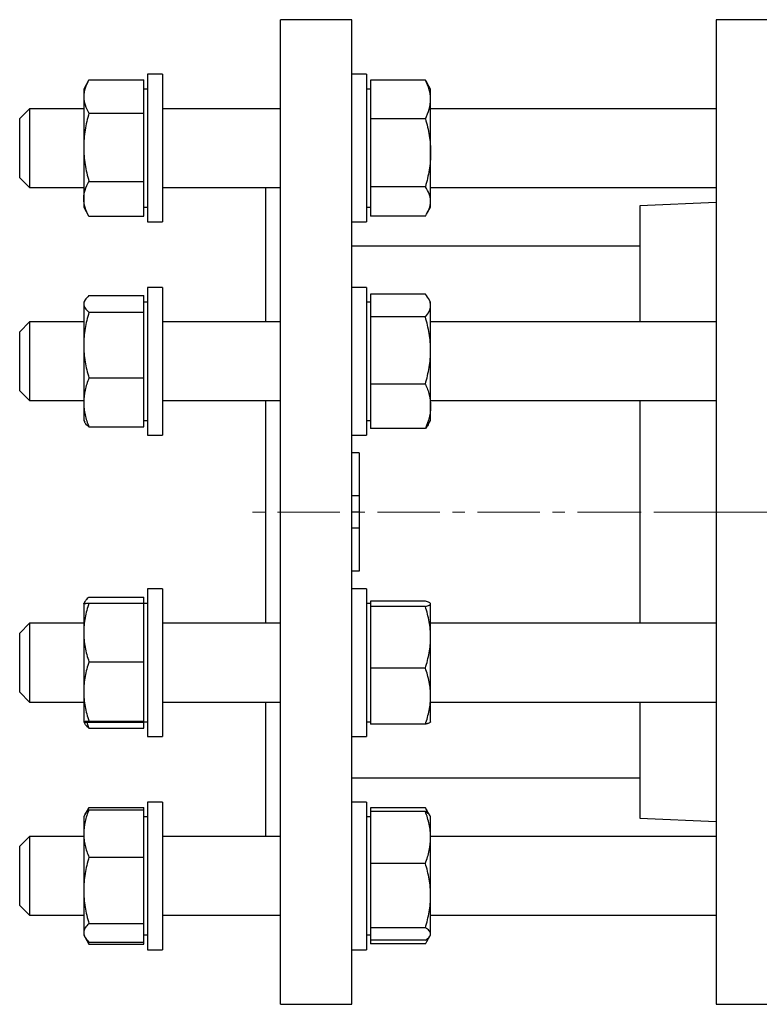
# Model space of a CAD drawing. Header units: millimetres. Extents: x 51 to 706, y 48 to 710.
# Tile 4 of 5: x 381 to 532, y 498 to 698. Entities that reach past the tile are written whole.
import ezdxf

# ---------------------------------------------------------------- set-up
doc = ezdxf.new("R2010")
doc.units = ezdxf.units.MM
doc.linetypes.add('CENTERX2', pattern=[20.32, 12.7, -2.54, 2.54, -2.54])
doc.layers.add('FORMAT', color=7, linetype='Continuous')

msp = doc.modelspace()

# ---------------------------------------------------------------- linework, layer by layer
at = {"color": 7, "linetype": 'Continuous', "lineweight": 25}
for p, q in [((448.9, 698.38), (434.4, 698.38)), ((434.4, 498.38), (434.4, 698.38)), ((448.9, 498.38), (448.9, 698.38)), ((534.94, 698.38), (522.94, 698.38)), ((522.94, 698.38), (522.94, 498.38)), ((395.41, 686.03), (394.4, 684.29)), ((395.47, 686.15), (406.6, 686.15)), ((406.6, 682.77), (406.6, 686.15)), ((410.4, 687.29), (407.4, 687.29)), ((407.4, 687.29), (407.4, 661.68)), ((410.4, 687.29), (410.4, 661.68)), ((451.9, 687.29), (448.9, 687.29)), ((451.9, 687.29), (451.9, 661.68)), ((452.7, 686.11), (452.7, 682.19)), ((463.83, 686.11), (452.7, 686.11)), ((394.4, 684.29), (394.4, 682.77)), ((407.4, 684.29), (406.6, 684.29)), ((452.7, 684.29), (451.9, 684.29)), ((464.9, 684.29), (464.15, 685.59)), ((464.9, 682.19), (464.9, 684.29)), ((394.4, 682.77), (394.4, 672.47)), ((406.6, 679.4), (406.6, 682.77)), ((452.7, 682.19), (452.7, 678.27)), ((464.9, 671.36), (464.9, 682.19)), ((383.4, 680.29), (381.4, 678.29)), ((394.4, 680.29), (383.4, 680.29)), ((383.4, 680.29), (383.4, 664.29)), ((434.4, 680.29), (410.4, 680.29)), ((522.94, 680.29), (464.9, 680.29)), ((381.4, 666.29), (381.4, 678.29)), ((395.47, 679.4), (406.6, 679.4)), ((406.6, 672.47), (406.6, 679.4)), ((452.7, 678.27), (452.7, 671.36)), ((463.83, 678.27), (452.7, 678.27)), ((394.4, 672.47), (394.4, 661.99)), ((406.6, 665.54), (406.6, 672.47)), ((452.7, 671.36), (452.7, 664.45)), ((464.9, 661.46), (464.9, 671.36)), ((381.4, 666.29), (383.4, 664.29)), ((383.4, 664.29), (394.4, 664.29)), ((395.47, 665.54), (406.6, 665.54)), ((406.6, 661.99), (406.6, 665.54)), ((410.4, 664.29), (434.4, 664.29)), ((431.4, 637), (431.4, 664.29)), ((463.83, 664.45), (452.7, 664.45)), ((452.7, 664.45), (452.7, 661.46)), ((464.9, 664.29), (522.94, 664.29)), ((394.4, 661.99), (394.4, 660.29)), ((394.4, 660.29), (395.41, 658.55)), ((406.6, 658.44), (406.6, 661.99)), ((406.6, 660.29), (407.4, 660.29)), ((407.4, 661.68), (407.4, 657.29)), ((410.4, 661.68), (410.4, 657.29)), ((451.9, 661.68), (451.9, 657.29)), ((451.9, 660.29), (452.7, 660.29)), ((452.7, 661.46), (452.7, 658.48)), ((464.15, 658.99), (464.9, 660.29)), ((464.9, 660.29), (464.9, 661.46)), ((522.94, 661.23), (507.44, 660.56)), ((507.44, 660.56), (507.44, 637)), ((395.47, 658.44), (395.41, 658.55)), ((395.47, 658.44), (406.6, 658.44)), ((463.83, 658.48), (452.7, 658.48)), ((407.4, 657.29), (410.4, 657.29)), ((448.9, 657.29), (451.9, 657.29)), ((507.44, 652.38), (448.9, 652.38)), ((395.47, 642.33), (406.6, 642.33)), ((406.6, 640.63), (406.6, 642.33)), ((410.4, 644), (407.4, 644)), ((407.4, 644), (407.4, 614)), ((410.4, 644), (410.4, 614)), ((451.9, 644), (448.9, 644)), ((451.9, 644), (451.9, 614)), ((452.7, 642.62), (452.7, 640.31)), ((463.83, 642.62), (452.7, 642.62)), ((394.62, 641.37), (394.4, 641)), ((394.4, 641), (394.4, 640.63)), ((394.4, 640.63), (394.4, 632.27)), ((407.4, 641), (406.6, 641)), ((406.6, 638.94), (406.6, 640.63)), ((452.7, 641), (451.9, 641)), ((452.7, 640.31), (452.7, 638)), ((464.9, 641), (464.48, 641.72)), ((464.9, 640.31), (464.9, 641)), ((464.9, 631.19), (464.9, 640.31)), ((395.47, 638.94), (406.6, 638.94)), ((406.6, 632.27), (406.6, 638.94)), ((452.7, 638), (452.7, 631.19)), ((463.83, 638), (452.7, 638)), ((383.4, 637), (381.4, 635)), ((394.4, 637), (383.4, 637)), ((383.4, 637), (383.4, 621)), ((434.4, 637), (410.4, 637)), ((522.94, 637), (464.9, 637)), ((381.4, 623), (381.4, 635)), ((394.4, 632.27), (394.4, 620.64)), ((406.6, 625.61), (406.6, 632.27)), ((452.7, 631.19), (452.7, 624.38)), ((464.9, 619.88), (464.9, 631.19)), ((395.47, 625.61), (406.6, 625.61)), ((406.6, 620.64), (406.6, 625.61)), ((463.83, 624.38), (452.7, 624.38)), ((452.7, 624.38), (452.7, 619.88)), ((381.4, 623), (383.4, 621)), ((383.4, 621), (394.4, 621)), ((394.4, 620.64), (394.4, 617)), ((406.6, 615.67), (406.6, 620.64)), ((410.4, 621), (434.4, 621)), ((431.4, 575.77), (431.4, 621)), ((464.9, 621), (522.94, 621)), ((507.44, 621), (507.44, 575.77)), ((452.7, 619.88), (452.7, 615.37)), ((464.9, 617), (464.9, 619.88)), ((394.4, 617), (394.62, 616.62)), ((406.6, 617), (407.4, 617)), ((451.9, 617), (452.7, 617)), ((464.48, 616.27), (464.9, 617)), ((395.47, 615.67), (406.6, 615.67)), ((463.83, 615.37), (452.7, 615.37)), ((407.4, 614), (410.4, 614)), ((448.9, 614), (451.9, 614)), ((450.4, 610.38), (448.9, 610.38)), ((450.4, 610.38), (450.4, 601.64)), ((450.4, 601.64), (448.9, 601.64)), ((450.4, 601.64), (450.4, 598.38)), ((450.4, 598.38), (448.9, 598.38)), ((450.4, 598.38), (450.4, 595.12)), ((450.4, 595.12), (448.9, 595.12)), ((450.4, 595.12), (450.4, 586.38)), ((450.4, 586.38), (448.9, 586.38)), ((410.4, 582.77), (407.4, 582.77)), ((407.4, 582.77), (407.4, 552.77)), ((410.4, 582.77), (410.4, 552.77)), ((451.9, 582.77), (448.9, 582.77)), ((451.9, 582.77), (451.9, 552.77)), ((394.62, 580.14), (394.4, 579.77)), ((395.47, 581.1), (406.6, 581.1)), ((406.6, 579.87), (406.6, 581.1)), ((452.7, 580.27), (452.7, 579.73)), ((463.83, 580.27), (452.7, 580.27)), ((394.4, 579.76), (394.4, 573.92)), ((395.47, 579.87), (406.6, 579.87)), ((406.6, 573.92), (406.6, 579.87)), ((407.4, 579.77), (406.6, 579.77)), ((452.7, 579.77), (451.9, 579.77)), ((452.7, 579.73), (452.7, 579.19)), ((452.7, 579.19), (452.7, 572.94)), ((463.83, 579.19), (452.7, 579.19)), ((464.9, 579.77), (464.88, 579.8)), ((464.9, 579.73), (464.9, 579.77)), ((464.9, 572.94), (464.9, 579.73)), ((383.4, 575.77), (381.4, 573.77)), ((394.4, 575.77), (383.4, 575.77)), ((383.4, 575.77), (383.4, 559.77)), ((434.4, 575.77), (410.4, 575.77)), ((522.94, 575.77), (464.9, 575.77)), ((381.4, 561.77), (381.4, 573.77)), ((394.4, 573.92), (394.4, 561.92)), ((406.6, 567.97), (406.6, 573.92)), ((452.7, 572.94), (452.7, 566.69)), ((464.9, 560.98), (464.9, 572.94)), ((395.47, 567.97), (406.6, 567.97)), ((406.6, 561.92), (406.6, 567.97)), ((452.7, 566.69), (452.7, 560.98)), ((463.83, 566.69), (452.7, 566.69)), ((381.4, 561.77), (383.4, 559.77)), ((394.4, 561.92), (394.4, 555.77)), ((406.6, 555.87), (406.6, 561.92)), ((452.7, 560.98), (452.7, 555.26)), ((464.9, 555.77), (464.9, 560.98)), ((383.4, 559.77), (394.4, 559.77)), ((410.4, 559.77), (434.4, 559.77)), ((431.4, 532.47), (431.4, 559.77)), ((464.9, 559.77), (522.94, 559.77)), ((507.44, 559.77), (507.44, 536.2)), ((394.4, 555.77), (394.62, 555.39)), ((395.47, 555.87), (406.6, 555.87)), ((395.47, 555.66), (406.6, 555.66)), ((395.47, 554.44), (406.6, 554.44)), ((406.6, 555.77), (406.6, 555.87)), ((406.6, 555.77), (407.4, 555.77)), ((406.6, 555.66), (406.6, 555.77)), ((406.6, 554.44), (406.6, 555.66)), ((451.9, 555.77), (452.7, 555.77)), ((463.83, 555.26), (452.7, 555.26)), ((464.88, 555.73), (464.9, 555.77)), ((407.4, 552.77), (410.4, 552.77)), ((448.9, 552.77), (451.9, 552.77)), ((448.9, 544.38), (507.44, 544.38)), ((395.41, 538.21), (394.67, 536.95)), ((395.47, 538.33), (406.6, 538.33)), ((406.6, 537.91), (406.6, 538.33)), ((410.4, 539.47), (407.4, 539.47)), ((407.4, 539.47), (407.4, 509.47)), ((410.4, 539.47), (410.4, 509.47)), ((451.9, 539.47), (448.9, 539.47)), ((451.9, 539.47), (451.9, 509.47)), ((452.7, 538.28), (452.7, 537.54)), ((463.83, 538.28), (452.7, 538.28)), ((394.67, 536.95), (394.4, 536.47)), ((394.4, 536.47), (394.4, 533.08)), ((395.47, 537.91), (406.6, 537.91)), ((406.6, 533.08), (406.6, 537.91)), ((407.4, 536.47), (406.6, 536.47)), ((452.7, 536.47), (451.9, 536.47)), ((452.7, 537.54), (452.7, 532.27)), ((463.83, 537.54), (452.7, 537.54)), ((464.78, 536.68), (464.15, 537.77)), ((464.9, 536.47), (464.78, 536.68)), ((464.9, 532.27), (464.9, 536.47)), ((507.44, 536.2), (522.94, 535.53)), ((383.4, 532.47), (381.4, 530.47)), ((394.4, 532.47), (383.4, 532.47)), ((383.4, 532.47), (383.4, 516.47)), ((394.4, 533.08), (394.4, 521.54)), ((406.6, 528.25), (406.6, 533.08)), ((434.4, 532.47), (410.4, 532.47)), ((452.7, 532.27), (452.7, 527.01)), ((522.94, 532.47), (464.9, 532.47)), ((464.9, 520.47), (464.9, 532.27)), ((381.4, 518.47), (381.4, 530.47)), ((395.47, 528.25), (406.6, 528.25)), ((406.6, 521.54), (406.6, 528.25)), ((463.83, 527.01), (452.7, 527.01)), ((452.7, 527.01), (452.7, 520.47)), ((394.4, 521.54), (394.4, 512.93)), ((406.6, 514.82), (406.6, 521.54)), ((452.7, 520.47), (452.7, 513.94)), ((464.9, 512.67), (464.9, 520.47)), ((381.4, 518.47), (383.4, 516.47)), ((383.4, 516.47), (394.4, 516.47)), ((410.4, 516.47), (434.4, 516.47)), ((464.9, 516.47), (522.94, 516.47)), ((395.47, 514.82), (406.6, 514.82)), ((406.6, 512.93), (406.6, 514.82)), ((394.4, 512.93), (394.4, 512.47)), ((394.4, 512.47), (394.67, 511.99)), ((406.6, 511.03), (406.6, 512.93)), ((406.6, 512.47), (407.4, 512.47)), ((451.9, 512.47), (452.7, 512.47)), ((463.83, 513.94), (452.7, 513.94)), ((452.7, 513.94), (452.7, 512.67)), ((452.7, 512.67), (452.7, 511.4)), ((464.15, 511.17), (464.77, 512.25)), ((464.78, 512.26), (464.9, 512.47)), ((464.9, 512.47), (464.9, 512.67)), ((394.7, 511.95), (395.41, 510.73)), ((395.47, 510.62), (395.41, 510.73)), ((395.47, 511.03), (406.6, 511.03)), ((395.47, 510.62), (406.6, 510.62)), ((406.6, 510.62), (406.6, 511.03)), ((463.83, 511.4), (452.7, 511.4)), ((452.7, 511.4), (452.7, 510.66)), ((463.83, 510.66), (452.7, 510.66)), ((407.4, 509.47), (410.4, 509.47)), ((448.9, 509.47), (451.9, 509.47)), ((434.4, 498.38), (448.9, 498.38)), ((522.94, 498.38), (534.94, 498.38))]:
    msp.add_line(p, q, dxfattribs=at)
for points, knots in [([(395.47, 686.15), (395.14, 685.59), (394.87, 685.04), (394.5, 683.91), (394.4, 683.35), (394.4, 682.77)], [0, 0, 0, 0, 0.5, 0.5, 1, 1, 1, 1]), ([(464.9, 682.19), (464.9, 682.52), (464.87, 682.85), (464.78, 683.51), (464.7, 683.84), (464.42, 684.82), (464.15, 685.47), (463.83, 686.11)], [0, 0, 0, 0, 0.25, 0.25, 0.5, 0.5, 1, 1, 1, 1]), ([(463.83, 686.11), (463.94, 685.95), (464.05, 685.77), (464.14, 685.6), (464.15, 685.59)], [0, 0, 0, 0, 0.941101, 1, 1, 1, 1]), ([(394.4, 682.77), (394.4, 682.48), (394.42, 682.2), (394.52, 681.63), (394.6, 681.34), (394.88, 680.5), (395.14, 679.95), (395.47, 679.4)], [0, 0, 0, 0, 0.25, 0.25, 0.5, 0.5, 1, 1, 1, 1]), ([(463.83, 678.27), (464.15, 678.91), (464.42, 679.55), (464.8, 680.86), (464.9, 681.52), (464.9, 682.19)], [0, 0, 0, 0, 0.5, 0.5, 1, 1, 1, 1]), ([(395.47, 679.4), (395.14, 678.26), (394.87, 677.12), (394.5, 674.81), (394.4, 673.65), (394.4, 672.47)], [0, 0, 0, 0, 0.5, 0.5, 1, 1, 1, 1]), ([(463.83, 678.27), (464.15, 677.14), (464.43, 675.99), (464.8, 673.69), (464.9, 672.53), (464.9, 671.36)], [0, 0, 0, 0, 0.5, 0.5, 1, 1, 1, 1]), ([(394.4, 672.47), (394.4, 671.88), (394.42, 671.29), (394.52, 670.12), (394.6, 669.54), (394.88, 667.81), (395.14, 666.67), (395.47, 665.54)], [0, 0, 0, 0, 0.25, 0.25, 0.5, 0.5, 1, 1, 1, 1]), ([(464.9, 671.36), (464.9, 670.78), (464.87, 670.19), (464.78, 669.01), (464.7, 668.43), (464.42, 666.7), (464.15, 665.57), (463.83, 664.45)], [0, 0, 0, 0, 0.25, 0.25, 0.5, 0.5, 1, 1, 1, 1]), ([(394.4, 661.99), (394.4, 662.29), (394.42, 662.59), (394.52, 663.19), (394.6, 663.49), (394.88, 664.38), (395.15, 664.97), (395.47, 665.54)], [0, 0, 0, 0, 0.25, 0.25, 0.5, 0.5, 1, 1, 1, 1]), ([(464.9, 661.46), (464.9, 661.72), (464.87, 661.97), (464.78, 662.48), (464.7, 662.73), (464.42, 663.47), (464.15, 663.96), (463.83, 664.45)], [0, 0, 0, 0, 0.25, 0.25, 0.5, 0.5, 1, 1, 1, 1]), ([(395.47, 658.44), (395.15, 659.01), (394.87, 659.61), (394.5, 660.79), (394.4, 661.39), (394.4, 661.99)], [0, 0, 0, 0, 0.5, 0.5, 1, 1, 1, 1]), ([(463.83, 658.48), (464.15, 658.97), (464.42, 659.46), (464.8, 660.45), (464.9, 660.96), (464.9, 661.46)], [0, 0, 0, 0, 0.5, 0.5, 1, 1, 1, 1]), ([(395.47, 642.33), (395.15, 642.05), (394.87, 641.77), (394.5, 641.2), (394.4, 640.92), (394.4, 640.63)], [0, 0, 0, 0, 0.5, 0.5, 1, 1, 1, 1]), ([(464.9, 640.31), (464.9, 640.51), (464.87, 640.7), (464.78, 641.09), (464.7, 641.29), (464.42, 641.86), (464.15, 642.24), (463.83, 642.62)], [0, 0, 0, 0, 0.25, 0.25, 0.5, 0.5, 1, 1, 1, 1]), ([(394.4, 640.63), (394.4, 640.49), (394.42, 640.34), (394.52, 640.06), (394.6, 639.91), (394.88, 639.49), (395.15, 639.21), (395.47, 638.94)], [0, 0, 0, 0, 0.25, 0.25, 0.5, 0.5, 1, 1, 1, 1]), ([(463.83, 638), (464.15, 638.38), (464.42, 638.76), (464.8, 639.53), (464.9, 639.92), (464.9, 640.31)], [0, 0, 0, 0, 0.5, 0.5, 1, 1, 1, 1]), ([(395.47, 638.94), (395.14, 637.85), (394.87, 636.75), (394.5, 634.53), (394.4, 633.41), (394.4, 632.27)], [0, 0, 0, 0, 0.5, 0.5, 1, 1, 1, 1]), ([(464.9, 631.19), (464.9, 631.77), (464.87, 632.35), (464.78, 633.5), (464.7, 634.07), (464.42, 635.77), (464.15, 636.89), (463.83, 638)], [0, 0, 0, 0, 0.25, 0.25, 0.5, 0.5, 1, 1, 1, 1]), ([(394.4, 632.27), (394.4, 631.71), (394.42, 631.14), (394.52, 630.01), (394.6, 629.46), (394.88, 627.79), (395.14, 626.69), (395.47, 625.61)], [0, 0, 0, 0, 0.25, 0.25, 0.5, 0.5, 1, 1, 1, 1]), ([(463.83, 624.38), (464.15, 625.5), (464.42, 626.62), (464.8, 628.89), (464.9, 630.03), (464.9, 631.19)], [0, 0, 0, 0, 0.5, 0.5, 1, 1, 1, 1]), ([(395.47, 625.61), (395.14, 624.79), (394.87, 623.97), (394.5, 622.32), (394.4, 621.48), (394.4, 620.64)], [0, 0, 0, 0, 0.5, 0.5, 1, 1, 1, 1]), ([(463.83, 624.38), (464.15, 623.65), (464.43, 622.9), (464.8, 621.39), (464.9, 620.64), (464.9, 619.88)], [0, 0, 0, 0, 0.5, 0.5, 1, 1, 1, 1]), ([(394.4, 620.64), (394.4, 620.21), (394.42, 619.79), (394.52, 618.95), (394.6, 618.54), (394.88, 617.29), (395.14, 616.48), (395.47, 615.67)], [0, 0, 0, 0, 0.25, 0.25, 0.5, 0.5, 1, 1, 1, 1]), ([(464.9, 619.88), (464.9, 619.5), (464.87, 619.11), (464.78, 618.35), (464.7, 617.97), (464.42, 616.84), (464.15, 616.1), (463.83, 615.37)], [0, 0, 0, 0, 0.25, 0.25, 0.5, 0.5, 1, 1, 1, 1]), ([(395.47, 615.67), (395.36, 615.77), (395.13, 615.97), (394.85, 616.27), (394.68, 616.49), (394.63, 616.61), (394.62, 616.62)], [0, 0, 0, 0, 0.320491, 0.640954, 0.964213, 1, 1, 1, 1]), ([(464.47, 616.27), (464.44, 616.21), (464.34, 616.03), (464.12, 615.73), (463.93, 615.49), (463.83, 615.37)], [0, 0, 0, 0, 0.205121, 0.60261, 1, 1, 1, 1]), ([(395.47, 581.1), (395.36, 581), (395.13, 580.79), (394.85, 580.49), (394.63, 580.18), (394.5, 579.94), (394.47, 579.81), (394.46, 579.79)], [0, 0, 0, 0, 0.235062, 0.470104, 0.707196, 0.944265, 1, 1, 1, 1]), ([(464.9, 579.73), (464.9, 579.78), (464.87, 579.82), (464.78, 579.91), (464.7, 579.96), (464.42, 580.09), (464.15, 580.18), (463.83, 580.27)], [0, 0, 0, 0, 0.25, 0.25, 0.5, 0.5, 1, 1, 1, 1]), ([(395.47, 579.87), (395.15, 578.9), (394.87, 577.91), (394.5, 575.92), (394.4, 574.92), (394.4, 573.92)], [0, 0, 0, 0, 0.5, 0.5, 1, 1, 1, 1]), ([(394.4, 579.76), (394.4, 579.77), (394.42, 579.78), (394.52, 579.8), (394.6, 579.81), (394.88, 579.83), (395.14, 579.85), (395.47, 579.87)], [0, 0, 0, 0, 0.25, 0.25, 0.5, 0.5, 1, 1, 1, 1]), ([(463.83, 579.19), (464.15, 579.28), (464.43, 579.37), (464.8, 579.55), (464.9, 579.64), (464.9, 579.73)], [0, 0, 0, 0, 0.5, 0.5, 1, 1, 1, 1]), ([(464.9, 572.94), (464.9, 573.47), (464.87, 574), (464.78, 575.06), (464.7, 575.58), (464.42, 577.14), (464.15, 578.17), (463.83, 579.19)], [0, 0, 0, 0, 0.25, 0.25, 0.5, 0.5, 1, 1, 1, 1]), ([(394.4, 573.92), (394.4, 573.42), (394.42, 572.91), (394.52, 571.9), (394.6, 571.4), (394.88, 569.91), (395.15, 568.93), (395.47, 567.97)], [0, 0, 0, 0, 0.25, 0.25, 0.5, 0.5, 1, 1, 1, 1]), ([(463.83, 566.69), (464.15, 567.71), (464.42, 568.74), (464.8, 570.82), (464.9, 571.88), (464.9, 572.94)], [0, 0, 0, 0, 0.5, 0.5, 1, 1, 1, 1]), ([(395.47, 567.97), (395.14, 566.98), (394.87, 565.98), (394.5, 563.97), (394.4, 562.95), (394.4, 561.92)], [0, 0, 0, 0, 0.5, 0.5, 1, 1, 1, 1]), ([(464.9, 560.98), (464.9, 561.46), (464.87, 561.95), (464.78, 562.91), (464.7, 563.39), (464.42, 564.82), (464.15, 565.76), (463.83, 566.69)], [0, 0, 0, 0, 0.25, 0.25, 0.5, 0.5, 1, 1, 1, 1]), ([(394.4, 561.92), (394.4, 561.41), (394.42, 560.89), (394.52, 559.87), (394.6, 559.36), (394.88, 557.85), (395.14, 556.86), (395.47, 555.87)], [0, 0, 0, 0, 0.25, 0.25, 0.5, 0.5, 1, 1, 1, 1]), ([(463.83, 555.26), (464.15, 556.2), (464.42, 557.14), (464.8, 559.04), (464.9, 560), (464.9, 560.98)], [0, 0, 0, 0, 0.5, 0.5, 1, 1, 1, 1]), ([(395.47, 555.87), (395.14, 555.85), (394.87, 555.84), (394.5, 555.8), (394.4, 555.78), (394.4, 555.77)], [0, 0, 0, 0, 0.5, 0.5, 1, 1, 1, 1]), ([(394.4, 555.77), (394.4, 555.76), (394.42, 555.75), (394.52, 555.73), (394.6, 555.72), (394.88, 555.7), (395.14, 555.68), (395.47, 555.66)], [0, 0, 0, 0, 0.25, 0.25, 0.5, 0.5, 1, 1, 1, 1]), ([(395.47, 554.44), (395.39, 554.51), (395.23, 554.65), (394.98, 554.9), (394.77, 555.14), (394.67, 555.32), (394.62, 555.39)], [0, 0, 0, 0, 0.22623, 0.452632, 0.77748, 1, 1, 1, 1]), ([(395.02, 555.69), (395.07, 555.53), (395.21, 555.1), (395.37, 554.69), (395.47, 554.44)], [0, 0, 0, 0, 0.390864, 1, 1, 1, 1]), ([(464.88, 555.73), (464.86, 555.71), (464.83, 555.67), (464.73, 555.59), (464.56, 555.5), (464.32, 555.41), (464.07, 555.33), (463.91, 555.29), (463.83, 555.26)], [0, 0, 0, 0, 0.130456, 0.272261, 0.48783, 0.703423, 0.851651, 1, 1, 1, 1]), ([(395.47, 538.33), (395.37, 538.14), (395.18, 537.83), (395.04, 537.51), (394.98, 537.38)], [0, 0, 0, 0, 0.5776313, 1, 1, 1, 1]), ([(464.33, 537.18), (464.26, 537.35), (464.11, 537.72), (463.93, 538.09), (463.83, 538.28)], [0, 0, 0, 0, 0.45653, 1, 1, 1, 1]), ([(463.83, 538.28), (463.94, 538.12), (464.05, 537.95), (464.14, 537.78), (464.15, 537.77)], [0, 0, 0, 0, 0.9411009, 1, 1, 1, 1]), ([(395.47, 537.91), (395.14, 537.12), (394.87, 536.32), (394.5, 534.71), (394.4, 533.9), (394.4, 533.08)], [0, 0, 0, 0, 0.5, 0.5, 1, 1, 1, 1]), ([(394.68, 536.94), (394.69, 536.97), (394.76, 537.1), (394.93, 537.32), (395.17, 537.62), (395.37, 537.81), (395.47, 537.91)], [0, 0, 0, 0, 0.086582, 0.390988, 0.695533, 1, 1, 1, 1]), ([(464.9, 532.27), (464.9, 532.72), (464.87, 533.16), (464.78, 534.06), (464.7, 534.5), (464.42, 535.82), (464.15, 536.68), (463.83, 537.54)], [0, 0, 0, 0, 0.25, 0.25, 0.5, 0.5, 1, 1, 1, 1]), ([(463.83, 537.54), (463.93, 537.47), (464.14, 537.33), (464.4, 537.12), (464.61, 536.91), (464.74, 536.76), (464.77, 536.68), (464.78, 536.68)], [0, 0, 0, 0, 0.242215, 0.484499, 0.726657, 0.973388, 1, 1, 1, 1]), ([(394.4, 533.08), (394.4, 532.67), (394.42, 532.26), (394.52, 531.45), (394.6, 531.04), (394.88, 529.84), (395.14, 529.04), (395.47, 528.25)], [0, 0, 0, 0, 0.25, 0.25, 0.5, 0.5, 1, 1, 1, 1]), ([(463.83, 527.01), (464.15, 527.86), (464.43, 528.74), (464.8, 530.5), (464.9, 531.38), (464.9, 532.27)], [0, 0, 0, 0, 0.5, 0.5, 1, 1, 1, 1]), ([(395.47, 528.25), (395.15, 527.16), (394.87, 526.04), (394.5, 523.8), (394.4, 522.67), (394.4, 521.54)], [0, 0, 0, 0, 0.5, 0.5, 1, 1, 1, 1]), ([(464.9, 520.47), (464.9, 521.03), (464.87, 521.59), (464.78, 522.69), (464.7, 523.23), (464.42, 524.87), (464.15, 525.94), (463.83, 527.01)], [0, 0, 0, 0, 0.25, 0.25, 0.5, 0.5, 1, 1, 1, 1]), ([(394.4, 521.54), (394.4, 520.97), (394.42, 520.4), (394.52, 519.26), (394.6, 518.69), (394.88, 517), (395.15, 515.9), (395.47, 514.82)], [0, 0, 0, 0, 0.25, 0.25, 0.5, 0.5, 1, 1, 1, 1]), ([(463.83, 513.94), (464.15, 515.01), (464.42, 516.09), (464.8, 518.26), (464.9, 519.36), (464.9, 520.47)], [0, 0, 0, 0, 0.5, 0.5, 1, 1, 1, 1]), ([(395.47, 514.82), (395.14, 514.51), (394.87, 514.2), (394.5, 513.57), (394.4, 513.25), (394.4, 512.93)], [0, 0, 0, 0, 0.5, 0.5, 1, 1, 1, 1]), ([(394.4, 512.93), (394.4, 512.77), (394.42, 512.6), (394.52, 512.29), (394.6, 512.13), (394.88, 511.65), (395.14, 511.34), (395.47, 511.03)], [0, 0, 0, 0, 0.25, 0.25, 0.5, 0.5, 1, 1, 1, 1]), ([(464.9, 512.67), (464.9, 512.78), (464.87, 512.89), (464.78, 513.1), (464.7, 513.21), (464.42, 513.53), (464.15, 513.73), (463.83, 513.94)], [0, 0, 0, 0, 0.25, 0.25, 0.5, 0.5, 1, 1, 1, 1]), ([(463.83, 511.4), (464.15, 511.61), (464.42, 511.82), (464.8, 512.24), (464.9, 512.46), (464.9, 512.67)], [0, 0, 0, 0, 0.5, 0.5, 1, 1, 1, 1]), ([(395.03, 511.51), (395.06, 511.42), (395.19, 511.12), (395.35, 510.83), (395.47, 510.62)], [0, 0, 0, 0, 0.279575, 1, 1, 1, 1]), ([(463.83, 510.66), (463.93, 510.82), (464.14, 511.14), (464.37, 511.57), (464.49, 511.85), (464.53, 511.96)], [0, 0, 0, 0, 0.374494, 0.749094, 1, 1, 1, 1])]:
    msp.add_open_spline(points, degree=3, knots=knots, dxfattribs=at)
at = {"layer": 'FORMAT', "linetype": 'CENTERX2', "lineweight": 18}
for p, q in [((507.44, 598.38), (426.61, 598.38)), ((522.94, 598.38), (507.44, 598.38)), ((522.94, 598.38), (534.94, 598.38))]:
    msp.add_line(p, q, dxfattribs=at)

doc.saveas('drawing.dxf')
